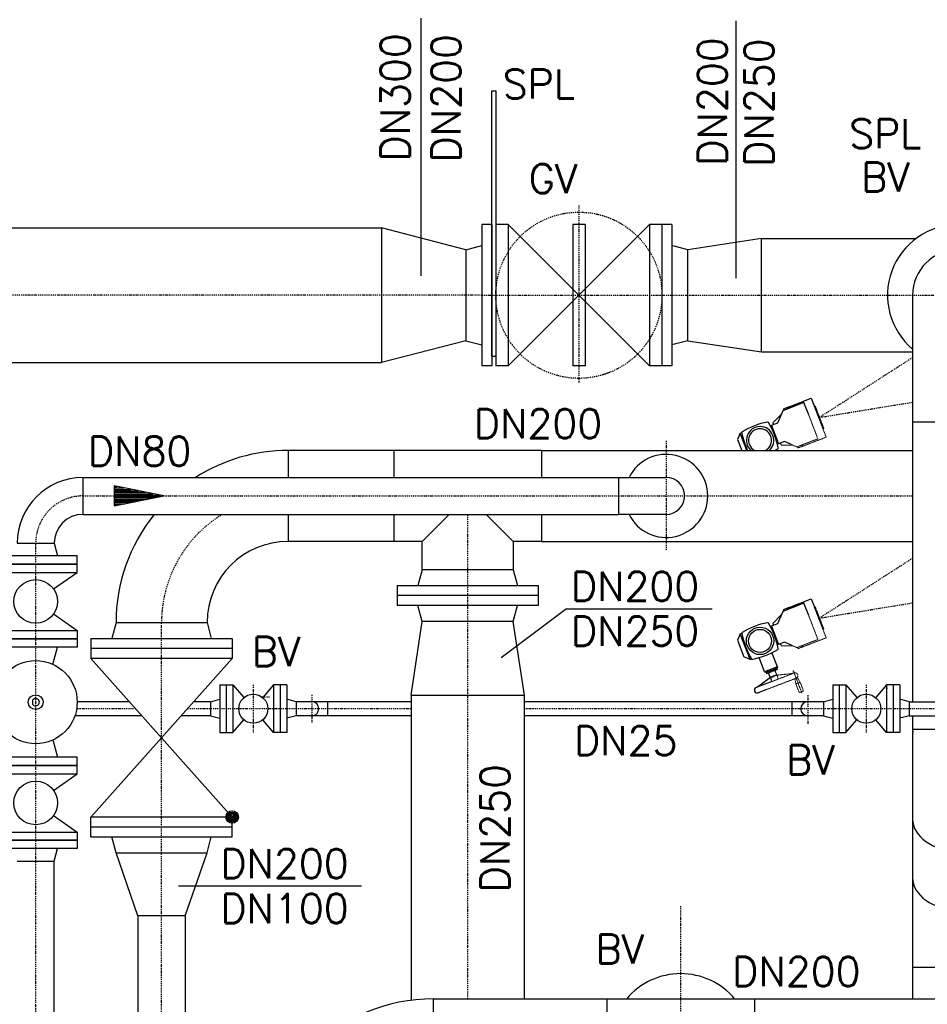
# Model space of a CAD drawing. Header units: millimetres. Extents: x -197187 to 241957296, y -45270 to 70505.
# Tile 76 of 116: x 50358 to 52543, y 10745 to 13115. Entities that reach past the tile are written whole.
import ezdxf
from ezdxf.enums import TextEntityAlignment as Align

# ---------------------------------------------------------------- set-up
doc = ezdxf.new("R2010")
doc.units = ezdxf.units.MM
doc.header["$LTSCALE"] = 0.5
for name, pattern in [('DASHDOT', [1, 0.5, -0.25, 0, -0.25]), ('HIDDEN', [0.375, 0.25, -0.125]), ('STRICHPUNKT', [25.4, 12.7, -6.35, 0, -6.35])]:
    doc.linetypes.add(name, pattern=pattern)
for name, color, linetype in [('150-100', 7, 'Continuous'), ('41', 7, 'Continuous'), ('BEMAßUNG', 7, 'Continuous'), ('P-MU025ENTLÜ', 7, 'Continuous'), ('P-MU050ENTL', 7, 'Continuous'), ('P-MU150EINL', 7, 'Continuous'), ('P-MU200AUSL', 7, 'Continuous'), ('P-MU200EINL', 7, 'Continuous'), ('P-MU250AUSL', 7, 'Continuous'), ('P-MU250EINL', 7, 'Continuous'), ('P-MU300AUSL', 7, 'Continuous')]:
    doc.layers.add(name, color=color, linetype=linetype)
doc.styles.add('ROMANS', font='ROMANS', dxfattribs={"height": 0.2})

# ---------------------------------------------------------------- blocks, each defined once
blk = doc.blocks.new('FPFEIL')
at = {"layer": '41', "color": 7, "linetype": 'Continuous'}
for p, q in [((-99.9998, 18.5851), (-92.9259, 18.5851)), ((-99.9998, 15.7051), (-78.5259, 15.7051)), ((-99.9998, 12.8251), (-64.1259, 12.8251)), ((-99.9998, 12.8251), (-64.1259, 12.8251)), ((-99.9998, 9.9452), (-49.7259, 9.9452)), ((-99.9998, 7.0652), (-35.3259, 7.0652)), ((-99.9998, 4.1852), (-20.926, 4.1852)), ((-99.9998, 4.1852), (-20.926, 4.1852)), ((-99.9998, 1.3052), (-6.526, 1.3052)), ((-99.9998, -1.5748), (-7.874, -1.5748)), ((-99.9998, -4.4548), (-22.274, -4.4548)), ((-99.9998, -4.4548), (-22.274, -4.4548)), ((-99.9998, -7.3348), (-36.6739, -7.3348)), ((-99.9998, -10.2148), (-51.0739, -10.2148)), ((-99.9998, -13.0948), (-65.4739, -13.0948)), ((-99.9998, -13.0948), (-65.4739, -13.0948)), ((-99.9998, -15.9748), (-79.8739, -15.9748)), ((-99.9998, -18.8548), (-94.2739, -18.8548))]:
    blk.add_line(p, q, dxfattribs=at)
blk.add_lwpolyline([(0, 0), (-99.9998, -20), (-99.9998, 20), (0, 0)], close=True, dxfattribs=at)

msp = doc.modelspace()

# ---------------------------------------------------------------- linework, layer by layer
for p, q in [((52210.048, 12183.428), (52195.903, 12177.995)), ((52203.651, 12177.23), (52210.048, 12183.428)), ((52170.679, 12145.287), (52191.411, 12165.372)), ((52195.252, 12174.004), (52182.074, 12144.388)), ((52195.903, 12177.995), (52197.155, 12174.735)), ((52182.074, 12144.388), (52165.118, 12137.875)), ((52170.679, 12145.287), (52172.445, 12140.69)), ((52092.643, 12119.916), (52086.054, 12105.108)), ((52092.643, 12119.916), (52096.484, 12121.391)), ((52108.525, 12078.568), (52092.643, 12119.916)), ((52086.054, 12105.108), (52096.248, 12078.568)), ((52199.09, 12100.089), (52182.134, 12093.576)), ((52191.227, 12091.794), (52189.461, 12096.391)), ((52191.227, 12091.794), (52215.326, 12090.923)), ((52216.217, 12092.468), (52199.09, 12100.089)), ((52195.252, 11691.004), (52182.074, 11661.388)), ((52210.048, 11700.428), (52195.903, 11694.995)), ((52195.903, 11694.995), (52197.155, 11691.735)), ((52203.651, 11694.23), (52210.048, 11700.428)), ((52182.074, 11661.388), (52165.118, 11654.875)), ((52170.679, 11662.287), (52191.411, 11682.372)), ((52170.679, 11662.287), (52172.445, 11657.69)), ((52092.643, 11636.916), (52096.484, 11638.391)), ((52092.643, 11636.916), (52086.054, 11622.108)), ((52086.054, 11622.108), (52101.464, 11581.988)), ((52116.272, 11575.399), (52092.643, 11636.916)), ((52199.09, 11617.089), (52182.134, 11610.576)), ((52191.227, 11608.794), (52189.461, 11613.391)), ((52216.217, 11609.468), (52199.09, 11617.089)), ((52182.248, 11557.196), (52168.964, 11591.781)), ((52191.227, 11608.794), (52215.326, 11607.923)), ((52116.272, 11575.399), (52101.464, 11581.988)), ((52116.272, 11575.399), (52120.114, 11576.874)), ((52151.044, 11545.21), (52137.76, 11579.795)), ((52182.248, 11557.196), (52151.044, 11545.21)), ((52151.044, 11545.21), (52154.643, 11543.609)), ((52180.647, 11553.597), (52154.643, 11543.609)), ((52154.643, 11543.609), (52155.642, 11541.008)), ((52181.646, 11550.997), (52155.642, 11541.008)), ((52164.838, 11532.605), (52160.843, 11543.006)), ((52178.387, 11543.944), (52176.445, 11548.999)), ((52182.248, 11557.196), (52180.647, 11553.597)), ((52180.647, 11553.597), (52181.646, 11550.997)), ((52164.981, 11520.723), (52130.868, 11507.62)), ((52165.238, 11531.565), (52133.897, 11508.784)), ((52164.838, 11532.605), (52173.836, 11536.061)), ((52165.238, 11531.565), (52172.95, 11534.527)), ((52167.636, 11525.322), (52165.238, 11531.565)), ((52167.838, 11532.563), (52167.439, 11533.604)), ((52154.355, 11502.318), (52135.663, 11495.139))]:
    msp.add_line(p, q)
at = {"linetype": 'STRICHPUNKT', "lineweight": 18, "ltscale": 0.1}
for q in [(52447.717, 11506.135), (52444.861, 11503.278)]:
    msp.add_line((52443.815, 11507.18), q, dxfattribs=at)
for points in [[(52257.453, 12163.891), (52246.071, 12193.524), (52195.252, 12174.004)], [(52210.048, 12183.428), (52263.541, 12203.976), (52270.355, 12186.237)], [(52167.546, 12138.808), (52184.562, 12094.509)], [(52257.453, 11680.891), (52246.071, 11710.524), (52195.252, 11691.004)], [(52210.048, 11700.428), (52263.541, 11720.976), (52270.355, 11703.237)], [(52167.546, 11655.808), (52184.562, 11611.509)]]:
    msp.add_lwpolyline(points)
for radius in [32.95, 27.733]:
    msp.add_circle((52140.256, 11619.908), radius)
for centre, radius, start, end in [((52190.583, 11971.885), 177.694, 100.423211, 121.601598), ((52140.256, 12102.908), 32.95, 312.380462, 227.619538), ((52158.811, 12144.607), 2.074, 31.601601, 100.423211), ((52009.234, 12052.581), 177.694, 10.423214, 31.601601), ((52098.557, 12121.463), 2.074, 121.601598, 190.423212), ((52271.278, 12153.235), 177.694, 190.423212, 204.847171), ((52140.256, 12102.908), 27.733, 298.642662, 241.357338), ((52089.929, 12233.93), 177.694, 299.034931, 301.601601), ((52181.955, 12084.353), 2.074, 301.601601, 10.423214), ((52190.583, 11488.885), 177.694, 100.423211, 121.601598), ((52158.811, 11661.607), 2.074, 31.601601, 100.423211), ((52009.234, 11569.581), 177.694, 10.423214, 31.601601), ((52098.557, 11638.463), 2.074, 121.601598, 190.423212), ((52271.278, 11670.235), 177.694, 190.423212, 211.601599), ((52089.929, 11750.93), 177.694, 280.423213, 301.601601), ((52181.955, 11601.353), 2.074, 301.601601, 10.423214), ((52121.701, 11578.209), 2.074, 211.601599, 280.423213), ((52133.265, 11501.379), 6.685, 111.012403, 291.012403)]:
    msp.add_arc(centre, radius, start, end)
at = {"layer": '150-100', "linetype": 'Continuous', "ltscale": 10}
for p, q in [((51674.321, 11697.457), (51517.221, 11578.995)), ((51674.321, 11697.457), (52025.194, 11697.457)), ((50740.011, 11030.167), (51180.57, 11030.167))]:
    msp.add_line(p, q, dxfattribs=at)
at = {"layer": '41', "linetype": 'HIDDEN', "lineweight": 5, "ltscale": 2}
for p, q in [((52215.326, 12090.923), (52220.074, 12090.752)), ((52228.706, 12086.911), (52216.217, 12092.468)), ((52231.861, 12084.382), (52230.609, 12087.642)), ((52246.006, 12089.815), (52231.861, 12084.382)), ((52237.104, 12090.137), (52246.006, 12089.815)), ((52215.326, 11607.923), (52220.074, 11607.752)), ((52228.706, 11603.911), (52216.217, 11609.468)), ((52231.861, 11601.382), (52230.609, 11604.642)), ((52246.006, 11606.815), (52231.861, 11601.382)), ((52237.104, 11607.137), (52246.006, 11606.815)), ((52222.401, 11542.779), (52164.981, 11520.723)), ((52180.44, 11538.598), (52178.387, 11543.944)), ((52227.195, 11530.297), (52154.355, 11502.318)), ((52168.834, 11522.203), (52167.636, 11525.322)), ((52172.95, 11534.527), (52180.84, 11537.558)), ((52173.836, 11536.061), (52180.44, 11538.598)), ((52178.24, 11536.559), (52177.84, 11537.599)), ((52180.84, 11537.558), (52219.373, 11541.616)), ((52184.436, 11528.196), (52180.84, 11537.558)), ((52224.104, 11529.11), (52230.287, 11531.485)), ((52226.589, 11516.338), (52224.104, 11529.11)), ((52226.589, 11516.338), (52236.991, 11520.333)), ((52236.991, 11520.333), (52230.287, 11531.485)), ((52244.981, 11499.531), (52236.991, 11520.333)), ((52234.58, 11495.535), (52226.589, 11516.338)), ((52234.58, 11495.535), (52244.981, 11499.531))]:
    msp.add_line(p, q, dxfattribs=at)
for points in [[(52270.355, 12186.237), (52281.52, 12157.169)], [(52281.52, 12157.169), (52271.246, 12183.916), (52273.386, 12184.738), (52283.66, 12157.991)], [(52228.706, 12086.911), (52279.524, 12106.431), (52257.453, 12163.891)], [(52246.006, 12089.815), (52299.499, 12110.363), (52281.52, 12157.169)], [(52281.52, 12157.169), (52291.794, 12130.423), (52293.934, 12131.244), (52283.66, 12157.991)], [(52270.355, 11703.237), (52281.52, 11674.169)], [(52281.52, 11674.169), (52271.246, 11700.916), (52273.386, 11701.738), (52283.66, 11674.991)], [(52228.706, 11603.911), (52279.524, 11623.431), (52257.453, 11680.891)], [(52246.006, 11606.815), (52299.499, 11627.363), (52281.52, 11674.169)], [(52281.52, 11674.169), (52291.794, 11647.423), (52293.934, 11648.244), (52283.66, 11674.991)]]:
    msp.add_lwpolyline(points, dxfattribs=at)
msp.add_arc((52224.798, 11536.538), 6.685, 291.012403, 111.012403, dxfattribs=at)
at = {"layer": 'P-MU025ENTLÜ', "linetype": 'Continuous', "ltscale": 10}
for p, q in [((50839.132, 11514.25), (50839.132, 11399.25)), ((50839.132, 11514.25), (50871.132, 11514.25)), ((50855.132, 11514.25), (50855.132, 11399.25)), ((50871.132, 11514.25), (50871.132, 11399.25)), ((50871.132, 11514.25), (50897.431, 11483.389)), ((50969.132, 11514.25), (50942.833, 11483.389)), ((51001.132, 11514.25), (50969.132, 11514.25)), ((50969.132, 11514.25), (50969.132, 11399.25)), ((50985.132, 11514.25), (50985.132, 11399.25)), ((51001.132, 11514.25), (51001.132, 11399.25)), ((52315.132, 11514.25), (52315.132, 11399.25)), ((52315.132, 11514.25), (52347.132, 11514.25)), ((52331.132, 11514.25), (52331.132, 11399.25)), ((52347.132, 11514.25), (52347.132, 11399.25)), ((52347.132, 11514.25), (52373.431, 11483.389)), ((52445.132, 11514.25), (52418.833, 11483.389)), ((52477.132, 11514.25), (52445.132, 11514.25)), ((52445.132, 11514.25), (52445.132, 11399.25)), ((52461.132, 11514.25), (52461.132, 11399.25)), ((52477.132, 11514.25), (52477.132, 11399.25)), ((50614.982, 11473.6), (50496.126, 11473.6)), ((50817.132, 11473.6), (50776.194, 11473.6)), ((50817.132, 11473.6), (50839.132, 11479.494)), ((50817.132, 11473.6), (50817.132, 11439.9)), ((51023.132, 11473.6), (51001.132, 11479.494)), ((51299.889, 11473.6), (51023.132, 11473.6)), ((51023.132, 11473.6), (51023.132, 11439.9)), ((51099.132, 11473.6), (51099.132, 11439.9)), ((52293.132, 11473.6), (51572.889, 11473.6)), ((52217.132, 11473.6), (52217.132, 11439.9)), ((52293.132, 11473.6), (52315.132, 11479.494)), ((52293.132, 11473.6), (52293.132, 11439.9)), ((52499.132, 11473.6), (52477.132, 11479.494)), ((52499.132, 11473.6), (52579.236, 11473.6)), ((52499.132, 11473.6), (52499.132, 11439.9)), ((50614.982, 11439.9), (50490.663, 11439.9)), ((50817.132, 11439.9), (50746.199, 11439.9)), ((50817.132, 11439.9), (50839.132, 11434.005)), ((50871.132, 11399.25), (50897.431, 11430.11)), ((50969.132, 11399.25), (50942.833, 11430.11)), ((51023.132, 11439.9), (51001.132, 11434.005)), ((51299.889, 11439.9), (51023.132, 11439.9)), ((52293.132, 11439.9), (51572.889, 11439.9)), ((52293.132, 11439.9), (52315.132, 11434.005)), ((52347.132, 11399.25), (52373.431, 11430.11)), ((52445.132, 11399.25), (52418.833, 11430.11)), ((52499.132, 11439.9), (52477.132, 11434.005)), ((52499.132, 11439.9), (52579.236, 11439.9)), ((50839.132, 11399.25), (50871.132, 11399.25)), ((51001.132, 11399.25), (50969.132, 11399.25)), ((52315.132, 11399.25), (52347.132, 11399.25)), ((52477.132, 11399.25), (52445.132, 11399.25))]:
    msp.add_line(p, q, dxfattribs=at)
at = {"layer": 'P-MU025ENTLÜ', "linetype": 'DASHDOT', "ltscale": 10}
for p, q in [((50920.132, 11514.25), (50920.132, 11399.25)), ((52396.132, 11514.25), (52396.132, 11399.25)), ((50959.132, 11484.75), (50939.132, 11484.75)), ((51061.132, 11490.054), (51061.132, 11422.695)), ((52255.132, 11489.04), (52255.132, 11420.659)), ((50637.068, 11456.75), (50494.881, 11456.75)), ((51299.889, 11456.75), (50761.196, 11456.75)), ((53370.064, 11456.75), (51572.889, 11456.75))]:
    msp.add_line(p, q, dxfattribs=at)
at = {"layer": 'P-MU025ENTLÜ', "linetype": 'HIDDEN', "ltscale": 10}
for p, q in [((50622.07, 11473.6), (50614.982, 11473.6)), ((50652.065, 11439.9), (50614.982, 11439.9))]:
    msp.add_line(p, q, dxfattribs=at)
at = {"layer": 'P-MU025ENTLÜ', "linetype": 'Continuous', "ltscale": 10}
for centre in [(50920.132, 11456.75), (52396.132, 11456.75)]:
    msp.add_circle(centre, 35, dxfattribs=at)
for centre, start, end in [((51061.132, 11456.75), 270, 90), ((52255.132, 11456.75), 90, 270)]:
    msp.add_arc(centre, 16.85, start, end, dxfattribs=at)
at = {"layer": 'P-MU150EINL', "linetype": 'DASHDOT', "ltscale": 10}
for p, q in [((52507.582, 12301.884), (52283.66, 12157.991)), ((52283.66, 12157.991), (52507.582, 12194.659)), ((51914.389, 12101.518), (51914.389, 11836.518)), ((50510.132, 11969.018), (51004.132, 11969.018)), ((51004.132, 11969.018), (52507.582, 11969.018)), ((51436.389, 10758.568), (51436.389, 11924.568)), ((50396.132, 6964.239), (50396.132, 11855.018)), ((52507.582, 11818.884), (52283.66, 11674.991)), ((52283.66, 11674.991), (52507.582, 11711.659)), ((50699.132, 6780.018), (50699.132, 11664.018))]:
    msp.add_line(p, q, dxfattribs=at)
at = {"layer": 'P-MU150EINL', "linetype": 'DASHDOT', "lineweight": 5, "ltscale": 10}
for q in [(52219.261, 11545.321), (52223.032, 11546.769)]:
    msp.add_line((52222.401, 11542.779), q, dxfattribs=at)
at = {"layer": 'P-MU150EINL', "linetype": 'DASHDOT', "lineweight": 5}
msp.add_line((52220.034, 11548.941), (52241.028, 11494.286), dxfattribs=at)
at = {"layer": 'P-MU150EINL', "linetype": 'DASHDOT', "ltscale": 10}
msp.add_arc((50510.132, 11855.018), 114, 90, 180, dxfattribs=at)
at = {"layer": 'P-MU200AUSL', "linetype": 'Continuous', "ltscale": 10}
for p, q in [((51432.132, 12561.568), (51470.132, 12571.75)), ((51432.132, 12342.468), (51470.132, 12332.286))]:
    msp.add_line(p, q, dxfattribs=at)
at = {"layer": 'P-MU200EINL', "linetype": 'Continuous', "ltscale": 10}
for p, q in [((52507.582, 12452.018), (52507.582, 11473.6)), ((52507.582, 12147.018), (52726.682, 12147.018)), ((52507.582, 11439.9), (52507.582, 10758.568)), ((52507.791, 11407.509), (52726.682, 11407.509)), ((52507.582, 10834.753), (52507.582, 10758.568)), ((52507.582, 10834.753), (52726.682, 10834.753)), ((51354.132, 10758.568), (53115.565, 10758.568)), ((51354.132, 10539.468), (51354.132, 10758.568)), ((51771.132, 10758.568), (51771.132, 10539.468)), ((52127.132, 10758.568), (52127.132, 10539.468))]:
    msp.add_line(p, q, dxfattribs=at)
at = {"layer": 'P-MU200EINL'}
for p, q in [((51004.132, 12078.568), (51004.132, 12013.468)), ((51258.389, 12078.568), (51004.132, 12078.568)), ((51258.389, 12078.568), (51258.389, 12013.468)), ((51614.389, 12078.568), (51258.389, 12078.568)), ((51614.389, 12078.568), (52507.582, 12078.568)), ((51614.389, 12078.568), (51614.389, 12013.468)), ((50510.132, 11924.568), (50510.132, 12013.468)), ((50510.132, 12013.468), (51800.389, 12013.468)), ((51800.389, 11924.568), (51800.389, 12013.468)), ((51800.389, 12013.468), (51914.389, 12013.468)), ((50510.132, 11924.568), (51800.389, 11924.568)), ((51004.132, 11924.568), (51004.132, 11859.468)), ((51258.389, 11924.568), (51258.389, 11859.468)), ((51391.939, 11924.568), (51326.839, 11859.468)), ((51545.939, 11859.468), (51480.839, 11924.568)), ((51614.389, 11924.568), (51614.389, 11859.468)), ((51914.389, 11924.568), (51800.389, 11924.568)), ((50351.682, 11855.018), (50440.582, 11855.018)), ((50440.582, 11855.018), (50448.632, 11825.018)), ((51258.389, 11859.468), (51004.132, 11859.468)), ((51326.839, 11859.468), (51258.389, 11859.468)), ((51326.839, 11791.018), (51326.839, 11859.468)), ((51614.389, 11859.468), (51545.939, 11859.468)), ((51545.939, 11859.468), (51545.939, 11791.018)), ((51614.389, 11859.468), (52507.582, 11859.468)), ((50439.142, 11745.125), (50496.132, 11785.018)), ((51326.839, 11791.018), (51316.657, 11753.018)), ((51545.939, 11791.018), (51326.839, 11791.018)), ((51545.939, 11791.018), (51556.121, 11753.018)), ((51266.389, 11753.018), (51606.389, 11753.018)), ((51266.389, 11753.018), (51266.389, 11705.018)), ((51606.389, 11753.018), (51606.389, 11705.018)), ((51606.389, 11729.018), (51266.389, 11729.018)), ((50439.142, 11684.912), (50496.132, 11645.018)), ((51606.389, 11705.018), (51266.389, 11705.018)), ((51326.839, 11667.018), (51316.657, 11705.018)), ((51545.939, 11667.018), (51556.121, 11705.018)), ((50589.582, 11664.018), (50579.4, 11626.018)), ((50589.582, 11664.018), (50808.682, 11664.018)), ((50808.682, 11664.018), (50818.864, 11626.018)), ((51299.889, 11489.018), (51326.839, 11667.018)), ((51545.939, 11667.018), (51326.839, 11667.018)), ((51572.889, 11489.018), (51545.939, 11667.018)), ((50529.132, 11626.018), (50869.132, 11626.018)), ((50529.132, 11626.018), (50529.132, 11578.018)), ((50869.132, 11626.018), (50869.132, 11578.018)), ((50437.507, 11563.558), (50448.632, 11605.018)), ((50869.132, 11602.018), (50529.132, 11602.018)), ((50869.132, 11578.018), (50529.132, 11578.018)), ((50869.132, 11196.018), (50529.132, 11578.018)), ((50869.132, 11578.018), (50529.132, 11196.018)), ((50389.517, 11466.601), (50389.517, 11478.436)), ((51299.889, 11489.018), (51299.889, 10755.004)), ((51299.889, 11489.018), (51572.889, 11489.018)), ((51572.889, 10758.568), (51572.889, 11489.018)), ((50437.507, 11381.479), (50448.632, 11340.018)), ((50439.142, 11260.125), (50496.132, 11300.018)), ((50439.142, 11199.912), (50496.132, 11160.018)), ((50869.132, 11196.018), (50529.132, 11196.018)), ((50529.132, 11148.018), (50529.132, 11196.018)), ((50869.132, 11148.018), (50869.132, 11196.018)), ((50869.132, 11172.018), (50529.132, 11172.018)), ((50529.132, 11148.018), (50869.132, 11148.018)), ((50589.582, 11110.018), (50579.4, 11148.018)), ((50808.682, 11110.018), (50818.864, 11148.018)), ((50440.582, 11090.018), (50448.632, 11120.018)), ((50589.582, 11110.018), (50808.682, 11110.018)), ((50641.982, 10958.018), (50589.582, 11110.018)), ((50756.282, 10958.018), (50808.682, 11110.018)), ((50351.682, 11090.018), (50440.582, 11090.018)), ((50440.582, 6964.239), (50440.582, 11090.018)), ((50756.282, 10958.018), (50641.982, 10958.018)), ((50641.982, 10958.018), (50641.982, 10113.7)), ((50756.282, 10958.018), (50756.282, 10113.7))]:
    msp.add_line(p, q, dxfattribs=at)
at = {"layer": 'P-MU200EINL', "linetype": 'DASHDOT', "ltscale": 10}
msp.add_line((51949.132, 10981.549), (51949.132, 9787.998), dxfattribs=at)
at = {"layer": 'P-MU200EINL'}
for points in [[(50296.132, 11805.018), (50496.132, 11805.018), (50496.132, 11825.018), (50296.132, 11825.018)], [(50296.132, 11785.018), (50496.132, 11785.018), (50496.132, 11805.018), (50296.132, 11805.018)], [(50296.132, 11645.018), (50496.132, 11645.018), (50496.132, 11625.018), (50296.132, 11625.018)], [(50296.132, 11625.018), (50496.132, 11625.018), (50496.132, 11605.018), (50296.132, 11605.018)], [(50296.132, 11320.018), (50496.132, 11320.018), (50496.132, 11340.018), (50296.132, 11340.018)], [(50296.132, 11300.018), (50496.132, 11300.018), (50496.132, 11320.018), (50296.132, 11320.018)], [(50296.132, 11160.018), (50496.132, 11160.018), (50496.132, 11140.018), (50296.132, 11140.018)], [(50296.132, 11140.018), (50496.132, 11140.018), (50496.132, 11120.018), (50296.132, 11120.018)]]:
    msp.add_lwpolyline(points, close=True, dxfattribs=at)
for centre, radius in [((50396.132, 11715.018), 52.5), ((50396.132, 11472.518), 100), ((50396.132, 11472.518), 17.751), ((50396.132, 11230.018), 52.5), ((50869.132, 11196.018), 15), ((50869.132, 11196.018), 12), ((50869.132, 11196.018), 9), ((50869.132, 11196.018), 6), ((50869.132, 11196.018), 3)]:
    msp.add_circle(centre, radius, dxfattribs=at)
at = {"layer": 'P-MU200EINL', "linetype": 'Continuous', "ltscale": 10}
for centre, radius, start, end in [((52617.132, 12452.018), 170, 310.121586, 229.878414), ((52617.132, 12452.018), 109.55, 0, 180), ((51949.132, 10649.018), 170, 40.121586, 139.878414), ((51354.132, 10344.018), 414.55, 90, 180)]:
    msp.add_arc(centre, radius, start, end, dxfattribs=at)
at = {"layer": 'P-MU200EINL'}
for centre, radius, start, end in [((51004.132, 11664.018), 414.55, 90, 122.545739), ((51914.389, 11969.018), 100, 206.391353, 153.608647), ((50510.132, 11855.018), 158.45, 90, 180), ((51914.389, 11969.018), 44.45, 270, 90), ((50510.132, 11855.018), 69.55, 90, 180), ((51004.132, 11664.018), 414.55, 141.059512, 180), ((51004.132, 11664.018), 195.45, 90, 180), ((50396.132, 11472.518), 8.876, 221.809969, 138.190031)]:
    msp.add_arc(centre, radius, start, end, dxfattribs=at)
at = {"layer": 'P-MU200EINL', "linetype": 'DASHDOT', "ltscale": 10}
msp.add_arc((51004.132, 11664.018), 305, 121.321668, 180, dxfattribs=at)
at = {"layer": 'P-MU200EINL', "linetype": 'Continuous', "ltscale": 10}
for centre in [(52617.132, 11191.842), (52617.132, 11050.42)]:
    msp.add_ellipse(centre, major_axis=(-109.55, 0), ratio=0.70710597, start_param=0, end_param=3.14159265, dxfattribs=at)
at = {"layer": 'P-MU250AUSL', "linetype": 'HIDDEN', "lineweight": 5, "ltscale": 2}
msp.add_arc((52480.888, 11400.774), 27.733, 344.268649, 15.731351, dxfattribs=at)
at = {"layer": 'P-MU250EINL', "linetype": 'Continuous', "ltscale": 10}
for p, q in [((52081.916, 13112.505), (52081.916, 12493.403)), ((51504.132, 12622.018), (51504.132, 12282.018)), ((51534.132, 12622.018), (51504.132, 12622.018)), ((51534.132, 12622.018), (51534.132, 12282.018)), ((51874.132, 12282.018), (51534.132, 12622.018)), ((51874.132, 12622.018), (51534.132, 12282.018)), ((51689.132, 12622.018), (51689.132, 12282.018)), ((51719.132, 12622.018), (51689.132, 12622.018)), ((51719.132, 12622.018), (51719.132, 12282.018)), ((51874.132, 12622.018), (51874.132, 12282.018)), ((51928.132, 12622.018), (51874.132, 12622.018)), ((51904.132, 12622.018), (51904.132, 12282.018)), ((51928.132, 12622.018), (51928.132, 12282.018)), ((52144.132, 12588.518), (51966.132, 12561.568)), ((52144.132, 12588.518), (52515.802, 12588.518)), ((52144.132, 12315.518), (52144.132, 12588.518)), ((51966.132, 12561.568), (51928.132, 12571.75)), ((51966.132, 12342.468), (51966.132, 12561.568)), ((51966.132, 12342.468), (51928.132, 12332.286)), ((51966.132, 12342.468), (52144.132, 12315.518)), ((52144.132, 12315.518), (52507.582, 12315.518)), ((51534.132, 12282.018), (51504.132, 12282.018)), ((51719.132, 12282.018), (51689.132, 12282.018)), ((51928.132, 12282.018), (51874.132, 12282.018))]:
    msp.add_line(p, q, dxfattribs=at)
at = {"layer": 'P-MU250EINL', "linetype": 'DASHDOT', "ltscale": 10}
for p, q in [((51704.132, 12668.18), (51704.132, 12240.193)), ((51470.132, 12452.018), (54144.132, 12452.018))]:
    msp.add_line(p, q, dxfattribs=at)
msp.add_circle((51704.132, 12452.018), 200, dxfattribs=at)
at = {"layer": 'P-MU300AUSL', "linetype": 'Continuous', "ltscale": 10}
for p, q in [((51323.455, 13118.996), (51323.455, 12498.374)), ((44887.421, 12614.018), (51229.132, 12614.018)), ((51432.132, 12561.568), (51229.132, 12614.018)), ((51229.132, 12614.018), (51229.132, 12290.018)), ((51470.132, 12622.018), (51470.132, 12282.018)), ((51494.132, 12622.018), (51470.132, 12622.018)), ((51494.132, 12622.018), (51494.132, 12282.018)), ((51432.132, 12561.568), (51432.132, 12342.468)), ((51432.132, 12342.468), (51229.132, 12290.018)), ((49730.138, 12290.018), (51229.132, 12290.018)), ((51494.132, 12282.018), (51470.132, 12282.018))]:
    msp.add_line(p, q, dxfattribs=at)
at = {"layer": 'P-MU300AUSL', "linetype": 'DASHDOT', "ltscale": 10}
msp.add_line((51470.132, 12452.018), (44651.754, 12452.018), dxfattribs=at)
at = {"layer": 'P-MU300AUSL', "linetype": 'Continuous', "ltscale": 10}
msp.add_lwpolyline([(51494.132, 12304.425), (51494.132, 12944.425), (51504.132, 12944.425), (51504.132, 12304.425)], close=True, dxfattribs=at)

# ---------------------------------------------------------------- block references
at = {"layer": 'P-MU050ENTL', "linetype": 'Continuous', "ltscale": 10, "xscale": 1.200001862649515, "yscale": -1.200001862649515}
msp.add_blockref('FPFEIL', (50704.772, 11969.018), dxfattribs=at)

# ---------------------------------------------------------------- texts
at = {"layer": 'BEMAßUNG', "linetype": 'Continuous', "ltscale": 10, "style": 'ROMANS'}
for s, p in [('DN300', (51296.765, 12773.868)), ('DN200', (51419.18, 12771.569)), ('DN200', (52060.351, 12763.926)), ('DN250', (52172.488, 12761.253))]:
    msp.add_text(s, height=70, rotation=90, dxfattribs=at).set_placement(p)
for s, p in [('DN200', (51451.163, 12107.696)), ('DN80', (50522.052, 12041.663)), ('DN200', (51684.871, 11716.378)), ('DN250', (51684.871, 11608.508)), ('DN25', (51692.418, 11344.736)), ('DN200', (50840.841, 11049.088)), ('DN100', (50840.841, 10940.95))]:
    msp.add_text(s, height=70, dxfattribs=at).set_placement(p)
msp.add_text('DN250', height=70, rotation=90, dxfattribs=at).set_placement((51537.326, 11323.661), align=Align.RIGHT)
msp.add_text('DN200', height=70, dxfattribs=at).set_placement((52382.264, 10789.153), align=Align.RIGHT)
at = {"layer": 'P-MU025ENTLÜ', "linetype": 'Continuous', "ltscale": 200, "style": 'ROMANS'}
msp.add_text('BV', height=70, dxfattribs=at).set_placement((50916.335, 11559.487))
at = {"layer": 'P-MU025ENTLÜ', "linetype": 'Continuous', "ltscale": 10, "style": 'ROMANS'}
msp.add_text('BV', height=70, dxfattribs=at).set_placement((52203.029, 11298.753))
at = {"layer": 'P-MU200EINL', "linetype": 'Continuous', "ltscale": 200, "style": 'ROMANS'}
for s, p in [('SPL', (51520.557, 12925.702)), ('SPL', (52354.89, 12805.829)), ('BV', (52383.913, 12701.428))]:
    msp.add_text(s, height=70, dxfattribs=at).set_placement(p)
at = {"layer": 'P-MU200EINL', "linetype": 'Continuous', "ltscale": 10, "style": 'ROMANS'}
msp.add_text('BV', height=70, dxfattribs=at).set_placement((51744.244, 10843.432))
at = {"layer": 'P-MU250EINL', "linetype": 'DASHDOT', "ltscale": 10, "style": 'ROMANS'}
msp.add_text('GV', height=70, dxfattribs=at).set_placement((51583.154, 12697.882))

doc.saveas('drawing.dxf')
